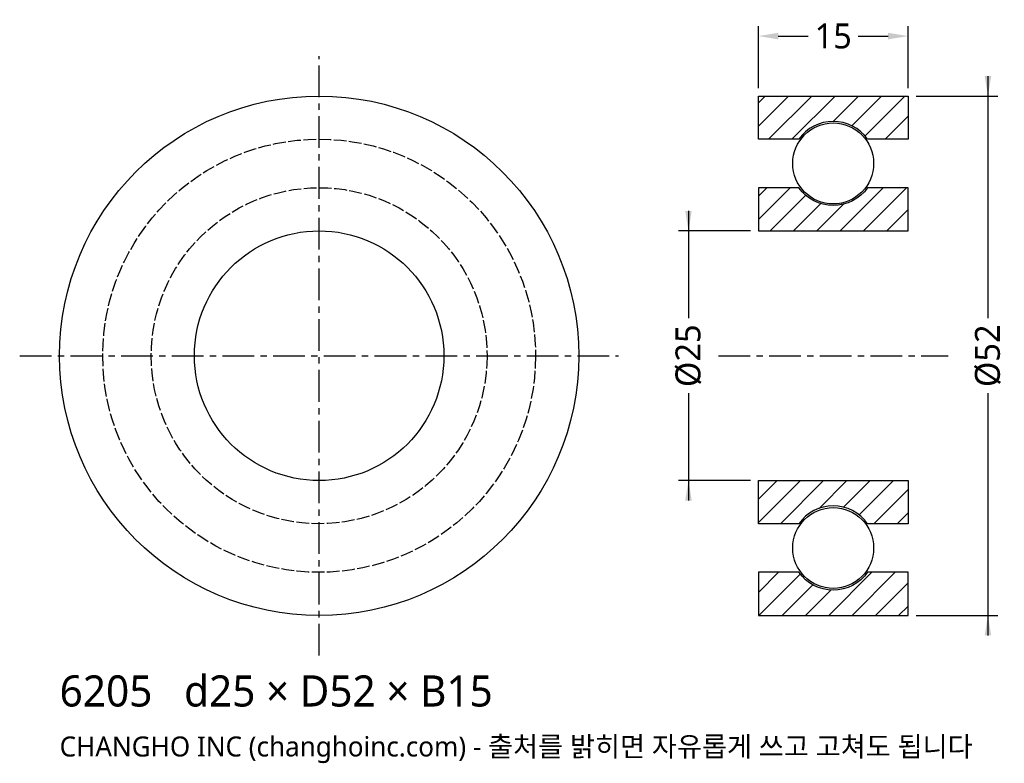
# Model space of a CAD drawing. Header units: millimetres. Extents: x -30 to 68.6, y -40.8 to 33.6.
import ezdxf

# ---------------------------------------------------------------- set-up
doc = ezdxf.new("R2010")
doc.units = ezdxf.units.MM
doc.linetypes.add('CENTER', pattern=[5.08, 3.175, -0.635, 0.635, -0.635])
doc.linetypes.add('DASHED', pattern=[1.524, 1.27, -0.254])
for name, color, linetype in [('문자', 7, 'CONTINUOUS'), ('숨은선', 3, 'DASHED'), ('외형선', 7, 'CONTINUOUS'), ('중심선', 1, 'CENTER'), ('치수', 4, 'CONTINUOUS'), ('해칭', 8, 'CONTINUOUS')]:
    doc.layers.add(name, color=color, linetype=linetype)
doc.styles.add('CH_KOR', font='malgun.ttf')
doc.dimstyles.new('CH_DIM', dxfattribs={"dimtxt": 2.5, "dimasz": 2, "dimexe": 1, "dimexo": 0.8, "dimgap": 0.8, "dimtad": 1, "dimdec": 0, "dimtxsty": 'CH_KOR', "dimcen": 2.5, "dimclrd": 4, "dimclre": 4, "dimclrt": 4, "dimazin": 3, "dimtfac": 1, "dimtmove": 0, "dimatfit": 3})

# ---------------------------------------------------------------- blocks, each defined once
blk = doc.blocks.new('_CLOSEDFILLED')
at = {"color": 0, "linetype": 'BYBLOCK'}
blk.add_solid([(-1, 0.164), (0, 0), (-1, -0.164)], dxfattribs=at)
blk = doc.blocks.new('*D1')
at = {"color": 4}
for p, q in [((67, 28), (67, 3.75)), ((59.8, 26), (68, 26)), ((67, -3.75), (67, -28)), ((59.8, -26), (68, -26))]:
    blk.add_line(p, q, dxfattribs=at)
at = {"layer": 'Defpoints'}
for p in [(59, 26), (67, 26), (59, -26)]:
    blk.add_point(p, dxfattribs=at)
at = {"layer": '치수', "color": 4, "xscale": 2, "yscale": 2}
for p, rotation in [((67, 26), 270), ((67, -26), 90)]:
    blk.add_blockref('_CLOSEDFILLED', p, dxfattribs=dict(at, rotation=rotation))
at = {"layer": '치수', "color": 4, "insert": (67, 0), "char_height": 2.5, "attachment_point": 5, "rotation": 90, "style": 'CH_KOR'}
blk.add_mtext('Ø52', dxfattribs=at)
blk = doc.blocks.new('*D2')
at = {"color": 4}
for p, q in [((37, 14.5), (37, 3.75)), ((43.2, 12.5), (36, 12.5)), ((37, -3.75), (37, -14.5)), ((43.2, -12.5), (36, -12.5))]:
    blk.add_line(p, q, dxfattribs=at)
at = {"layer": 'Defpoints'}
for p in [(37, 12.5), (44, 12.5), (44, -12.5)]:
    blk.add_point(p, dxfattribs=at)
at = {"layer": '치수', "color": 4, "xscale": 2, "yscale": 2}
for p, rotation in [((37, 12.5), 270), ((37, -12.5), 90)]:
    blk.add_blockref('_CLOSEDFILLED', p, dxfattribs=dict(at, rotation=rotation))
at = {"layer": '치수', "color": 4, "insert": (37, 0), "char_height": 2.5, "attachment_point": 5, "rotation": 90, "style": 'CH_KOR'}
blk.add_mtext('Ø25', dxfattribs=at)
blk = doc.blocks.new('*D3')
at = {"color": 4}
for p, q in [((44, 26.8), (44, 33)), ((59, 26.8), (59, 33)), ((46, 32), (49, 32)), ((54, 32), (57, 32))]:
    blk.add_line(p, q, dxfattribs=at)
at = {"layer": 'Defpoints'}
for p in [(44, 32), (44, 26), (59, 26)]:
    blk.add_point(p, dxfattribs=at)
at = {"layer": '치수', "color": 4, "xscale": 2, "yscale": 2, "rotation": 180}
blk.add_blockref('_CLOSEDFILLED', (44, 32), dxfattribs=at)
at = {"layer": '치수', "color": 4, "xscale": 2, "yscale": 2}
blk.add_blockref('_CLOSEDFILLED', (59, 32), dxfattribs=at)
at = {"layer": '치수', "color": 4, "insert": (51.5, 32), "char_height": 2.5, "attachment_point": 5, "style": 'CH_KOR'}
blk.add_mtext('15', dxfattribs=at)

msp = doc.modelspace()

# ---------------------------------------------------------------- hatches: boundary and pattern name
at = {"layer": '해칭'}
h = msp.add_hatch(dxfattribs=at)
h.set_pattern_fill('ANSI31', scale=0.52)
h.paths.add_polyline_path([(44, 26), (59, 26), (59, 21.68), (54.94, 21.68, 0.51797), (48.06, 21.68), (44, 21.68)])
h = msp.add_hatch(dxfattribs=at)
h.set_pattern_fill('ANSI31', scale=0.52)
h.paths.add_polyline_path([(44, 12.5), (59, 12.5), (59, 16.82), (54.94, 16.82, -0.51797), (48.06, 16.82), (44, 16.82)])
h = msp.add_hatch(dxfattribs=at)
h.set_pattern_fill('ANSI31', scale=0.52)
h.paths.add_polyline_path([(44, -12.5), (59, -12.5), (59, -16.82), (54.94, -16.82, 0.51797), (48.06, -16.82), (44, -16.82)])
h = msp.add_hatch(dxfattribs=at)
h.set_pattern_fill('ANSI31', scale=0.52)
h.paths.add_polyline_path([(44, -26), (59, -26), (59, -21.68), (54.94, -21.68, -0.51797), (48.06, -21.68), (44, -21.68)])

# ---------------------------------------------------------------- linework, layer by layer
at = {"layer": '숨은선'}
for radius in [21.68, 16.82]:
    msp.add_circle((0, 0), radius, dxfattribs=at)
at = {"layer": '외형선'}
for points in [[(44, 26), (59, 26), (59, 21.68), (54.94, 21.68, 0.51797), (48.06, 21.68), (44, 21.68)], [(44, 12.5), (59, 12.5), (59, 16.82), (54.94, 16.82, -0.51797), (48.06, 16.82), (44, 16.82)], [(44, -12.5), (59, -12.5), (59, -16.82), (54.94, -16.82, 0.51797), (48.06, -16.82), (44, -16.82)], [(44, -26), (59, -26), (59, -21.68), (54.94, -21.68, -0.51797), (48.06, -21.68), (44, -21.68)]]:
    msp.add_lwpolyline(points, format="xyb", close=True, dxfattribs=at)
for centre, radius in [((0, 0), 26), ((51.5, 19.25), 4.05), ((0, 0), 12.5), ((51.5, -19.25), 4.05)]:
    msp.add_circle(centre, radius, dxfattribs=at)
at = {"layer": '중심선'}
for p, q in [((0, -30), (0, 30)), ((-30, 0), (30, 0)), ((40, 0), (63, 0))]:
    msp.add_line(p, q, dxfattribs=at)

# ---------------------------------------------------------------- texts
at = {"layer": '문자', "style": 'CH_KOR'}
for s, height, p in [('6205   d25 × D52 × B15', 3.12, (-26, -35.12)), ('CHANGHO INC (changhoinc.com) - 출처를 밝히면 자유롭게 쓰고 고쳐도 됩니다', 2, (-26, -40.12))]:
    msp.add_text(s, height=height, dxfattribs=at).set_placement(p)

# ---------------------------------------------------------------- dimensions: what is measured, and where the dimension line sits
at = {"layer": '치수'}
dim = msp.add_linear_dim(base=(44, 32), p1=(44, 26), p2=(59, 26), dimstyle='CH_DIM', override={"dimscale": 1}, dxfattribs=at)
dim.commit()
dim.dimension.update_dxf_attribs({"geometry": '*D3', "text_midpoint": (51.5, 32)})
for base, p1, p2, text, picture, middle in [((67, 26), (59, 26), (59, -26), 'Ø52', '*D1', (67, 0)), ((37, 12.5), (44, 12.5), (44, -12.5), 'Ø25', '*D2', (37, 0))]:
    dim = msp.add_linear_dim(base=base, p1=p1, p2=p2, angle=90, text=text, dimstyle='CH_DIM', override={"dimscale": 1}, dxfattribs=at)
    dim.commit()
    dim.dimension.update_dxf_attribs({"geometry": picture, "text_midpoint": middle})

doc.saveas('drawing.dxf')
